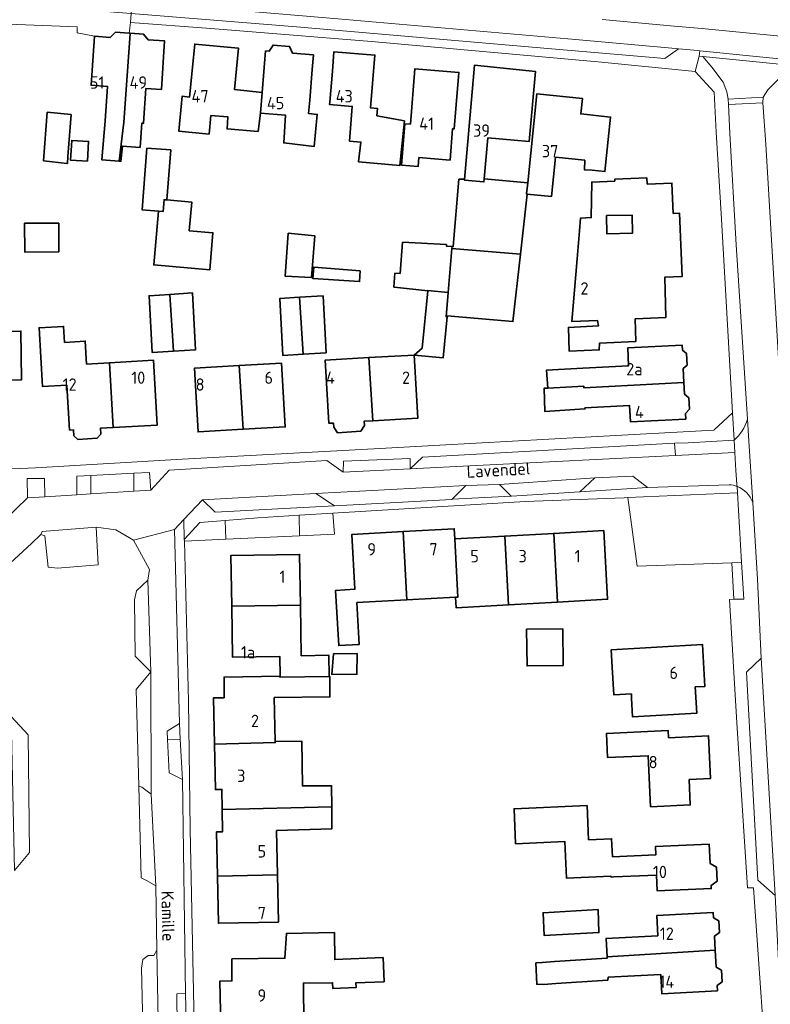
# Model space of a CAD drawing. Header units: metres. Extents: x 245598 to 248629, y 478632 to 481821.
# Tile 88 of 122: x 247397 to 247506, y 480119 to 480262. Entities that reach past the tile are written whole.
import ezdxf
from ezdxf.enums import TextEntityAlignment as Align

# ---------------------------------------------------------------- set-up
doc = ezdxf.new("R2010")
doc.units = ezdxf.units.M
for name, color, linetype, lineweight in [('B-XX-GR-GROENVOORZIENING-GV', 80, 'Continuous', 18), ('B-XX-OG-BEBOUWING-GV', 7, 'Continuous', 35), ('B-XX-OG-BEBOUWING-T18', 10, 'Continuous', 18), ('B-XX-OG-BEBOUWING_LOODS-GV', 7, 'Continuous', 35), ('B-XX-OG-TERREIN_ERF-GV', 7, 'Continuous', 18), ('B-XX-OG-TOPOGRAFIE-T18', 10, 'Continuous', 18), ('B-XX-VH-VERHARDING_GESLOTEN-GV', 252, 'Continuous', 18), ('B-XX-VH-VERHARDING_OPEN-GV', 252, 'Continuous', 18)]:
    doc.layers.add(name, color=color, linetype=linetype, lineweight=lineweight)
doc.styles.add('NLCS-ISO-M-T18', font='NLCS-ISO.ttf', dxfattribs={"height": 1.8})

msp = doc.modelspace()

# ---------------------------------------------------------------- linework, layer by layer
at = {"layer": 'B-XX-GR-GROENVOORZIENING-GV'}
for points in [[(247492.125, 480200.479), (247492.254, 480198.647), (247494.19, 480198.76), (247500.89, 480199.11), (247500.79, 480200.88), (247494.13, 480200.51)], [(247453.59, 480196.71), (247453.6, 480198.24), (247443.91, 480197.85), (247443.83, 480196.24)], [(247397.88, 480192.48), (247400.4, 480192.64), (247400.34, 480195.31), (247397.79, 480195.29)], [(247407.086, 480193.058), (247407.086, 480195.746), (247405.03, 480195.64), (247405.06, 480192.93)], [(247413.328, 480193.453), (247413.328, 480196.07), (247407.086, 480195.746), (247407.086, 480193.058)], [(247413.328, 480196.07), (247413.328, 480193.453), (247415.81, 480193.61), (247415.65, 480196.19)], [(247468.34, 480192.729), (247466.6, 480194.43), (247461.71, 480194.29), (247459.71, 480192.3)], [(247501.287, 480193.24), (247485.33, 480192.53), (247486.671, 480182.529), (247500.49, 480183.05), (247501.903, 480183.132)], [(247437.417, 480189.967), (247431.41, 480189.6), (247426.665, 480189.213), (247426.745, 480186.456), (247437.498, 480186.955)], [(247442.363, 480190.27), (247437.417, 480189.967), (247437.498, 480186.955), (247442.56, 480187.19)], [(247426.745, 480186.456), (247426.665, 480189.213), (247422.96, 480188.91), (247420.704, 480186.414), (247420.71, 480186.175)], [(247500.49, 480183.05), (247500.78, 480177.71), (247502.23, 480177.75), (247501.903, 480183.132)], [(247420.121, 480157.325), (247418.259, 480157.285), (247418.5, 480152.45), (247420.46, 480151.45)], [(247421.13, 480110.45), (247420.86, 480120.29), (247420.86, 480120.3), (247419.59, 480120.26), (247419.7, 480110.6)]]:
    msp.add_lwpolyline(points, close=True, dxfattribs=at)
for points in [[(247415.69, 480071.56), (247414.48, 480123.99), (247414.65, 480125.26), (247415.46, 480125.8), (247416.25, 480125.81), (247416.68, 480126.58), (247416.68, 480126.59), (247416.54, 480135.95), (247416.54, 480135.96), (247415.29, 480136.7), (247414.44, 480137.15), (247414.06, 480150.51), (247413.68, 480164.55), (247415.81, 480167.16), (247413.53, 480169.45), (247413.43, 480177.65), (247413.75, 480178.94), (247415.391, 480180.48), (247415.39, 480180.5), (247415.63, 480182.06), (247413.31, 480186.35), (247410.75, 480187.81), (247407.85, 480188.2), (247408.14, 480182.75), (247402.25, 480182.24), (247400.85, 480182.38), (247400.36, 480186.96), (247399.8, 480187.15), (247398.43, 480185.85), (247394.06, 480181.8)], [(247395.48, 480160.64), (247397.94, 480157.95), (247398.16, 480140.83), (247395.95, 480138.23)]]:
    msp.add_lwpolyline(points, dxfattribs=at)
at = {"layer": 'B-XX-OG-BEBOUWING-GV'}
for points in [[(247411.225, 480241.525), (247411.907, 480247.243), (247412.77, 480259.386), (247412.826, 480260.171), (247412.65, 480260.183), (247410.688, 480260.314), (247409.891, 480259.579), (247407.601, 480259.733), (247407.122, 480252.596), (247409.53, 480252.435), (247409.195, 480247.425), (247408.681, 480241.756)], [(247412.77, 480259.386), (247411.907, 480247.243), (247411.225, 480241.525), (247411.478, 480241.502), (247411.681, 480243.74), (247414.26, 480243.54), (247414.518, 480247.068), (247414.761, 480247.052), (247415.102, 480252.135), (247417.362, 480251.984), (247417.835, 480259.047), (247415.458, 480259.206), (247414.767, 480260.04), (247412.826, 480260.171)], [(247431.801, 480248.527), (247432.051, 480251.547), (247428.021, 480251.958), (247428.599, 480257.992), (247422.216, 480258.602), (247421.478, 480250.883), (247420.368, 480250.989), (247419.882, 480245.912), (247424.307, 480245.489), (247424.563, 480248.173), (247427.06, 480247.99), (247426.94, 480246.24), (247431.45, 480245.88)], [(247432.051, 480251.547), (247431.801, 480248.527), (247435.459, 480248.225), (247435.2, 480244.19), (247439.64, 480243.7), (247440.08, 480248.35), (247438.803, 480248.472), (247438.966, 480250.436), (247439.337, 480254.915), (247439.511, 480257.013), (247436.473, 480257.265), (247436.051, 480258.258), (247433.631, 480258.459), (247433.051, 480257.549), (247432.552, 480257.59)], [(247448.737, 480248.135), (247448.829, 480249.236), (247447.821, 480249.321), (247448.463, 480256.989), (247442.508, 480257.487), (247442.269, 480254.629), (247441.891, 480250.112), (247441.864, 480249.79), (247445.176, 480249.512), (247444.755, 480244.472), (247446.425, 480244.332), (247446.09, 480241.46), (247452.09, 480240.89), (247452.76, 480247.4)], [(247468.739, 480244.587), (247470.95, 480244.41), (247471.89, 480254.59), (247463, 480255.53), (247462.804, 480253.314), (247461.521, 480238.886), (247461.512, 480238.783), (247464.364, 480238.529), (247464.405, 480238.989), (247464.932, 480244.925)], [(247453.64, 480246.907), (247452.844, 480246.972), (247452.352, 480240.972), (247454.784, 480240.773), (247454.89, 480242.059), (247459.411, 480241.688), (247459.787, 480246.273), (247460.04, 480246.252), (247460.717, 480254.475), (247454.305, 480255.001)], [(247479.076, 480241.683), (247478.983, 480240.294), (247480.138, 480240.214), (247481.988, 480240.021), (247482.817, 480247.972), (247478.461, 480248.425), (247478.695, 480250.672), (247472.082, 480251.361), (247470.73, 480238.386), (247470.561, 480236.759), (247470.654, 480236.749), (247474.188, 480236.38), (247474.787, 480242.131)], [(247404.21, 480248.33), (247400.74, 480248.66), (247400.19, 480241.6), (247403.66, 480241.2), (247403.68, 480241.2), (247403.75, 480242.21)], [(247406.596, 480241.535), (247406.759, 480244.42), (247404.301, 480244.559), (247404.138, 480241.674)], [(247416.926, 480234.266), (247417.617, 480234.205), (247417.767, 480235.922), (247418.156, 480235.888), (247418.73, 480243.179), (247415.25, 480243.43), (247414.548, 480234.452)], [(247459.694, 480228.838), (247469.677, 480228.004), (247470.654, 480236.749), (247470.561, 480236.759), (247470.73, 480238.386), (247464.405, 480238.989), (247464.364, 480238.529), (247461.512, 480238.783), (247461.521, 480238.886), (247461.45, 480238.91), (247460.71, 480238.9), (247459.89, 480229.09), (247459.716, 480229.099)], [(247486.384, 480218.589), (247490.864, 480218.786), (247490.708, 480224.635), (247493.244, 480224.747), (247492.837, 480233.978), (247491.928, 480233.938), (247491.733, 480238.353), (247488.147, 480238.195), (247488.107, 480239.104), (247483.411, 480238.897), (247483.422, 480238.648), (247480.065, 480238.5), (247479.993, 480233.321), (247478.443, 480233.253), (247478.285, 480231.394), (247477.914, 480227.316), (247477.162, 480218.182), (247480.899, 480218.347), (247481.03, 480217.54), (247476.66, 480217.31), (247476.75, 480213.88), (247481.16, 480214.05), (247481.18, 480215.01), (247486.48, 480215.28)], [(247418.156, 480235.888), (247417.767, 480235.922), (247417.617, 480234.205), (247416.926, 480234.266), (247416.241, 480226.43), (247424.403, 480225.717), (247424.874, 480231.107), (247421.417, 480231.409), (247421.781, 480235.571)], [(247402.41, 480228.313), (247402.404, 480232.502), (247397.44, 480232.496), (247397.446, 480228.306)], [(247482.193, 480233.607), (247485.945, 480233.695), (247486.007, 480231.065), (247482.255, 480230.978)], [(247435.85, 480231.04), (247435.39, 480224.8), (247439.24, 480224.58), (247439.74, 480230.64)], [(247456.2, 480222.64), (247456.204, 480222.682), (247459.15, 480222.407), (247459.694, 480228.838), (247459.716, 480229.099), (247458.91, 480229.14), (247458.89, 480229.39), (247452.511, 480229.735), (247452.149, 480225.181), (247451.38, 480225.223), (247451.24, 480223.207), (247451.303, 480223.2)], [(247459.15, 480222.407), (247458.852, 480218.878), (247458.977, 480218.867), (247458.99, 480219.01), (247468.58, 480218.18), (247469.677, 480228.004), (247459.694, 480228.838)], [(247446.34, 480225.54), (247439.56, 480226.08), (247439.45, 480224.44), (247446.25, 480224.01)], [(247419.115, 480213.867), (247422.33, 480214.05), (247421.88, 480222.35), (247418.57, 480222.135)], [(247459.15, 480222.407), (247456.204, 480222.682), (247456.2, 480222.64), (247455.34, 480214.31), (247454.186, 480213.3), (247458.433, 480212.912), (247458.977, 480218.867), (247458.852, 480218.878)], [(247418.57, 480222.135), (247415.56, 480221.94), (247416.01, 480213.69), (247419.115, 480213.867)], [(247437.477, 480221.708), (247434.63, 480221.55), (247435.08, 480213.25), (247438.037, 480213.429)], [(247438.037, 480213.429), (247441.35, 480213.63), (247440.93, 480221.9), (247437.477, 480221.708)], [(247393.79, 480216.69), (247393.93, 480209.61), (247396.99, 480209.7), (247396.91, 480216.79)], [(247406.472, 480211.987), (247406.266, 480215.319), (247403.249, 480215.133), (247403.113, 480217.478), (247399.552, 480217.272), (247400.049, 480208.697), (247403.6, 480208.903), (247403.979, 480202.364), (247404.548, 480202.397), (247404.597, 480201.548), (247405.199, 480201.012), (247407.985, 480201.174), (247408.521, 480201.776), (247408.471, 480202.624), (247410.333, 480202.732), (247409.785, 480212.179)], [(247493.502, 480209.285), (247493.398, 480211.347), (247493.946, 480211.809), (247493.865, 480213.536), (247493.264, 480214.014), (247493.228, 480214.736), (247485.308, 480214.337), (247485.439, 480211.727), (247478.762, 480211.39), (247473.483, 480211.098), (247473.678, 480208.482), (247478.894, 480208.771), (247478.906, 480208.527)], [(247409.785, 480212.179), (247410.333, 480202.732), (247416.759, 480203.105), (247416.212, 480212.551)], [(247448.174, 480203.724), (247447.61, 480212.922), (247441.242, 480212.555), (247441.771, 480203.356), (247442.329, 480203.388), (247442.429, 480203.394), (247442.463, 480202.794), (247443.037, 480201.975), (247446.418, 480202.197), (247446.934, 480203.052), (247446.9, 480203.651), (247447, 480203.657)], [(247454.186, 480213.3), (247447.61, 480212.922), (247448.174, 480203.724), (247454.715, 480204.1), (247454.524, 480207.43)], [(247428.704, 480211.75), (247422.176, 480211.368), (247422.718, 480202.094), (247429.286, 480202.478)], [(247429.286, 480202.478), (247435.412, 480202.836), (247434.87, 480212.11), (247428.704, 480211.75)], [(247479.053, 480205.603), (247485.569, 480205.931), (247485.687, 480203.572), (247493.769, 480203.979), (247493.728, 480204.798), (247494.282, 480205.423), (247494.19, 480207.074), (247493.588, 480207.574), (247493.502, 480209.285), (247478.906, 480208.527), (247478.894, 480208.771), (247473.678, 480208.482), (247473.11, 480208.45), (247473.25, 480205.05), (247479.064, 480205.441)], [(247452.567, 480187.579), (247453.117, 480177.626), (247460.215, 480178.018), (247460.571, 480178.038), (247460.102, 480186.514), (247460.019, 480187.991)], [(247452.567, 480187.579), (247445.115, 480187.167), (247445.557, 480179.175), (247442.753, 480179.02), (247443.198, 480170.978), (247446.19, 480171.144), (247445.854, 480177.224), (247453.117, 480177.626)], [(247460.215, 480178.018), (247460.299, 480176.491), (247467.946, 480176.914), (247467.392, 480186.917), (247460.102, 480186.514), (247460.571, 480178.038)], [(247467.946, 480176.914), (247475.086, 480177.309), (247474.532, 480187.313), (247467.392, 480186.917)], [(247475.086, 480177.309), (247482.377, 480177.713), (247481.822, 480187.716), (247474.532, 480187.313)], [(247437.615, 480176.847), (247437.498, 480184.261), (247427.497, 480184.102), (247427.615, 480176.69)], [(247434.653, 480166.499), (247434.655, 480166.354), (247441.816, 480166.467), (247441.766, 480169.558), (247437.731, 480169.494), (247437.615, 480176.847), (247427.615, 480176.69), (247427.733, 480169.277), (247434.606, 480169.386)], [(247483.053, 480167.819), (247483.266, 480163.817), (247485.831, 480163.924), (247485.852, 480163.287), (247486.01, 480160.578), (247495.355, 480161.121), (247495.132, 480164.951), (247496.553, 480165.033), (247496.2, 480171.116), (247482.906, 480170.343)], [(247445.9, 480169.81), (247442.46, 480169.78), (247442.21, 480166.75), (247445.85, 480166.8)], [(247441.816, 480166.467), (247434.655, 480166.354), (247434.653, 480166.499), (247426.5, 480166.39), (247426.5, 480163.382), (247424.946, 480163.348), (247425.095, 480156.598), (247433.943, 480156.832), (247433.939, 480157.009), (247433.799, 480163.388), (247441.91, 480163.5), (247441.881, 480166.468)], [(247494.251, 480151.481), (247497.368, 480151.619), (247497.094, 480157.801), (247491.248, 480157.54), (247491.202, 480158.583), (247482.212, 480158.185), (247482.368, 480154.66), (247488.292, 480154.923), (247488.622, 480147.499), (247494.417, 480147.756)], [(247433.939, 480157.009), (247433.943, 480156.832), (247425.095, 480156.598), (247425.24, 480149.998), (247426.18, 480150.019), (247426.231, 480147.083), (247442.18, 480147.463), (247442.17, 480150.553), (247437.9, 480150.54), (247437.81, 480157.05)], [(247425.538, 480137.384), (247434.287, 480137.577), (247434.157, 480144.022), (247442.21, 480144.29), (247442.18, 480147.463), (247426.231, 480147.083), (247426.286, 480143.863), (247425.407, 480143.845)], [(247483.071, 480140.194), (247482.958, 480142.829), (247479.601, 480142.684), (247479.386, 480147.66), (247468.746, 480147.2), (247468.966, 480142.105), (247476.159, 480142.415), (247476.39, 480137.08), (247482.864, 480137.36), (247482.868, 480137.25), (247483.283, 480137.268), (247489.512, 480137.537), (247489.61, 480135.239), (247497.466, 480135.578), (247497.446, 480136.033), (247498.34, 480136.676), (247498.254, 480138.679), (247497.309, 480139.243), (247497.189, 480142.026), (247489.342, 480141.688), (247489.394, 480140.466)], [(247434.287, 480137.577), (247425.538, 480137.384), (247425.676, 480130.527), (247434.425, 480130.702)], [(247480.98, 480132.51), (247472.96, 480132.06), (247473.11, 480128.76), (247481.1, 480129.15)], [(247497.813, 480131.317), (247497.773, 480132.081), (247489.53, 480131.648), (247489.684, 480128.704), (247482.15, 480128.309), (247482.29, 480125.653), (247498.062, 480126.58), (247497.954, 480128.636), (247498.671, 480129.16), (247498.581, 480130.872)], [(247426.01, 480115.534), (247434.81, 480115.722), (247434.81, 480115.75), (247438.1, 480115.8), (247438.05, 480121.81), (247442.295, 480121.847), (247442.329, 480121.023), (247445.735, 480121.161), (247445.707, 480121.846), (247449.807, 480122.011), (247449.666, 480125.517), (247442.614, 480125.233), (247442.56, 480129.15), (247435.59, 480129.04), (247435.36, 480125.43), (247427.63, 480125.33), (247427.63, 480122.121), (247425.866, 480122.082)], [(247498.062, 480126.58), (247482.29, 480125.653), (247482.302, 480125.433), (247474.65, 480124.94), (247472.827, 480124.792), (247471.922, 480124.742), (247472.044, 480121.631), (247473.094, 480121.614), (247474.84, 480121.76), (247482.41, 480122.25), (247482.449, 480122.645), (247490.123, 480123.047), (247490.268, 480120.261), (247498.371, 480120.687), (247498.331, 480121.451), (247499.048, 480121.974), (247498.958, 480123.686), (247498.19, 480124.132)]]:
    msp.add_lwpolyline(points, close=True, dxfattribs=at)
at = {"layer": 'B-XX-OG-BEBOUWING_LOODS-GV'}
msp.add_lwpolyline([(247470.578, 480173.35), (247470.649, 480168.011), (247475.904, 480168.081), (247475.833, 480173.419)], close=True, dxfattribs=at)
at = {"layer": 'B-XX-OG-TERREIN_ERF-GV'}
for points in [[(247394.313, 480196.696), (247396.91, 480196.75), (247399.01, 480196.88), (247420.41, 480198.11), (247448.3, 480199.65), (247457.93, 480200.19), (247479.08, 480201.35), (247497.86, 480202.35), (247500.58, 480204.89), (247498.95, 480233.1), (247498.192, 480245.773), (247497.895, 480251.575), (247495.142, 480254.586), (247480.976, 480256.029), (247480.41, 480256.08), (247447.99, 480258.96), (247424.59, 480260.85), (247412.88, 480261.75), (247412.65, 480260.183), (247412.826, 480260.171), (247414.767, 480260.04), (247415.458, 480259.206), (247417.835, 480259.047), (247417.362, 480251.984), (247415.102, 480252.135), (247414.761, 480247.052), (247414.518, 480247.068), (247414.26, 480243.54), (247411.681, 480243.74), (247411.478, 480241.502), (247411.225, 480241.525), (247408.681, 480241.756), (247409.195, 480247.425), (247409.53, 480252.435), (247407.122, 480252.596), (247407.601, 480259.733), (247405.09, 480260.25), (247405.11, 480261.1), (247383.73, 480261.94)], [(247505.9, 480103.16), (247503.65, 480135.69), (247502.75, 480135.68), (247501.21, 480159.73), (247500.145, 480177.696), (247500.78, 480177.71), (247500.49, 480183.05), (247486.671, 480182.529), (247485.33, 480192.53), (247484.78, 480192.5), (247470.34, 480191.98), (247442.363, 480190.27), (247442.56, 480187.19), (247437.498, 480186.955), (247426.745, 480186.456), (247420.71, 480186.175), (247421.3, 480162.86), (247421.56, 480144.24), (247422.3, 480108.74)], [(247426.01, 480115.534), (247425.866, 480122.082), (247427.63, 480122.121), (247427.63, 480125.33), (247435.36, 480125.43), (247435.59, 480129.04), (247442.56, 480129.15), (247442.614, 480125.233), (247449.666, 480125.517), (247449.807, 480122.011), (247445.707, 480121.846), (247445.735, 480121.161), (247442.329, 480121.023), (247442.295, 480121.847), (247438.05, 480121.81), (247438.1, 480115.8)]]:
    msp.add_lwpolyline(points, dxfattribs=at)
for points in [[(247428.021, 480251.958), (247432.051, 480251.547), (247432.552, 480257.59), (247433.051, 480257.549), (247433.631, 480258.459), (247436.051, 480258.258), (247436.473, 480257.265), (247439.511, 480257.013), (247439.337, 480254.915), (247438.966, 480250.436), (247438.803, 480248.472), (247440.08, 480248.35), (247439.64, 480243.7), (247435.2, 480244.19), (247435.459, 480248.225), (247431.801, 480248.527), (247431.45, 480245.88), (247426.94, 480246.24), (247427.06, 480247.99), (247424.563, 480248.173), (247424.307, 480245.489), (247419.882, 480245.912), (247420.368, 480250.989), (247421.478, 480250.883), (247422.216, 480258.602), (247428.599, 480257.992)], [(247442.269, 480254.629), (247442.508, 480257.487), (247448.463, 480256.989), (247447.821, 480249.321), (247448.829, 480249.236), (247448.737, 480248.135), (247452.76, 480247.4), (247452.09, 480240.89), (247446.09, 480241.46), (247446.425, 480244.332), (247444.755, 480244.472), (247445.176, 480249.512), (247441.864, 480249.79), (247441.891, 480250.112)], [(247480.138, 480240.214), (247478.983, 480240.294), (247479.076, 480241.683), (247474.787, 480242.131), (247474.188, 480236.38), (247470.654, 480236.749), (247469.677, 480228.004), (247468.58, 480218.18), (247458.99, 480219.01), (247458.977, 480218.867), (247458.433, 480212.912), (247454.186, 480213.3), (247455.34, 480214.31), (247456.2, 480222.64), (247451.303, 480223.2), (247451.24, 480223.207), (247451.38, 480225.223), (247452.149, 480225.181), (247452.511, 480229.735), (247458.89, 480229.39), (247458.91, 480229.14), (247459.716, 480229.099), (247459.89, 480229.09), (247460.71, 480238.9), (247461.45, 480238.91), (247461.521, 480238.886), (247462.804, 480253.314), (247463, 480255.53), (247471.89, 480254.59), (247470.95, 480244.41), (247468.739, 480244.587), (247464.932, 480244.925), (247464.405, 480238.989), (247470.73, 480238.386), (247472.082, 480251.361), (247478.695, 480250.672), (247478.461, 480248.425), (247482.817, 480247.972), (247481.988, 480240.021)], [(247459.787, 480246.273), (247459.411, 480241.688), (247454.89, 480242.059), (247454.784, 480240.773), (247452.352, 480240.972), (247452.844, 480246.972), (247453.64, 480246.907), (247454.305, 480255.001), (247460.717, 480254.475), (247460.04, 480246.252)], [(247403.66, 480241.2), (247400.19, 480241.6), (247400.74, 480248.66), (247404.21, 480248.33), (247403.75, 480242.21), (247403.68, 480241.2)], [(247406.596, 480241.535), (247404.138, 480241.674), (247404.301, 480244.559), (247406.759, 480244.42)], [(247421.781, 480235.571), (247421.417, 480231.409), (247424.874, 480231.107), (247424.403, 480225.717), (247416.241, 480226.43), (247416.926, 480234.266), (247414.548, 480234.452), (247415.25, 480243.43), (247418.73, 480243.179), (247418.156, 480235.888)], [(247490.864, 480218.786), (247486.384, 480218.589), (247486.48, 480215.28), (247481.18, 480215.01), (247481.16, 480214.05), (247476.75, 480213.88), (247476.66, 480217.31), (247481.03, 480217.54), (247480.899, 480218.347), (247477.162, 480218.182), (247477.914, 480227.316), (247478.285, 480231.394), (247478.443, 480233.253), (247479.993, 480233.321), (247480.065, 480238.5), (247483.422, 480238.648), (247483.411, 480238.897), (247488.107, 480239.104), (247488.147, 480238.195), (247491.733, 480238.353), (247491.928, 480233.938), (247492.837, 480233.978), (247493.244, 480224.747), (247490.708, 480224.635)], [(247402.41, 480228.313), (247397.446, 480228.306), (247397.44, 480232.496), (247402.404, 480232.502)], [(247482.193, 480233.607), (247482.255, 480230.978), (247486.007, 480231.065), (247485.945, 480233.695)], [(247435.85, 480231.04), (247439.74, 480230.64), (247439.24, 480224.58), (247435.39, 480224.8)], [(247446.34, 480225.54), (247446.25, 480224.01), (247439.45, 480224.44), (247439.56, 480226.08)], [(247419.115, 480213.867), (247416.01, 480213.69), (247415.56, 480221.94), (247418.57, 480222.135), (247421.88, 480222.35), (247422.33, 480214.05)], [(247438.037, 480213.429), (247435.08, 480213.25), (247434.63, 480221.55), (247437.477, 480221.708), (247440.93, 480221.9), (247441.35, 480213.63)], [(247393.79, 480216.69), (247396.91, 480216.79), (247396.99, 480209.7), (247393.93, 480209.61)], [(247403.249, 480215.133), (247406.266, 480215.319), (247406.472, 480211.987), (247409.785, 480212.179), (247416.212, 480212.551), (247416.759, 480203.105), (247410.333, 480202.732), (247408.471, 480202.624), (247408.521, 480201.776), (247407.985, 480201.174), (247405.199, 480201.012), (247404.597, 480201.548), (247404.548, 480202.397), (247403.979, 480202.364), (247403.6, 480208.903), (247400.049, 480208.697), (247399.552, 480217.272), (247403.113, 480217.478)], [(247493.398, 480211.347), (247493.502, 480209.285), (247493.588, 480207.574), (247494.19, 480207.074), (247494.282, 480205.423), (247493.728, 480204.798), (247493.769, 480203.979), (247485.687, 480203.572), (247485.569, 480205.931), (247479.053, 480205.603), (247479.064, 480205.441), (247473.25, 480205.05), (247473.11, 480208.45), (247473.678, 480208.482), (247473.483, 480211.098), (247478.762, 480211.39), (247485.439, 480211.727), (247485.308, 480214.337), (247493.228, 480214.736), (247493.264, 480214.014), (247493.865, 480213.536), (247493.946, 480211.809)], [(247454.186, 480213.3), (247454.524, 480207.43), (247454.715, 480204.1), (247448.174, 480203.724), (247447, 480203.657), (247446.9, 480203.651), (247446.934, 480203.052), (247446.418, 480202.197), (247443.037, 480201.975), (247442.463, 480202.794), (247442.429, 480203.394), (247442.329, 480203.388), (247441.771, 480203.356), (247441.242, 480212.555), (247447.61, 480212.922)], [(247428.704, 480211.75), (247434.87, 480212.11), (247435.412, 480202.836), (247429.286, 480202.478), (247422.718, 480202.094), (247422.176, 480211.368)], [(247475.086, 480177.309), (247467.946, 480176.914), (247460.299, 480176.491), (247460.215, 480178.018), (247453.117, 480177.626), (247445.854, 480177.224), (247446.19, 480171.144), (247443.198, 480170.978), (247442.753, 480179.02), (247445.557, 480179.175), (247445.115, 480187.167), (247452.567, 480187.579), (247460.019, 480187.991), (247460.102, 480186.514), (247467.392, 480186.917), (247474.532, 480187.313), (247481.822, 480187.716), (247482.377, 480177.713)], [(247433.939, 480157.009), (247437.81, 480157.05), (247437.9, 480150.54), (247442.17, 480150.553), (247442.18, 480147.463), (247442.21, 480144.29), (247434.157, 480144.022), (247434.287, 480137.577), (247434.425, 480130.702), (247425.676, 480130.527), (247425.538, 480137.384), (247425.407, 480143.845), (247426.286, 480143.863), (247426.231, 480147.083), (247426.18, 480150.019), (247425.24, 480149.998), (247425.095, 480156.598), (247424.946, 480163.348), (247426.5, 480163.382), (247426.5, 480166.39), (247434.653, 480166.499), (247434.606, 480169.386), (247427.733, 480169.277), (247427.615, 480176.69), (247427.497, 480184.102), (247437.498, 480184.261), (247437.615, 480176.847), (247437.731, 480169.494), (247441.766, 480169.558), (247441.816, 480166.467), (247441.881, 480166.468), (247441.91, 480163.5), (247433.799, 480163.388)], [(247470.578, 480173.35), (247475.833, 480173.419), (247475.904, 480168.081), (247470.649, 480168.011)], [(247485.852, 480163.287), (247485.831, 480163.924), (247483.266, 480163.817), (247483.053, 480167.819), (247482.906, 480170.343), (247496.2, 480171.116), (247496.553, 480165.033), (247495.132, 480164.951), (247495.355, 480161.121), (247486.01, 480160.578)], [(247445.9, 480169.81), (247445.85, 480166.8), (247442.21, 480166.75), (247442.46, 480169.78)], [(247488.292, 480154.923), (247482.368, 480154.66), (247482.212, 480158.185), (247491.202, 480158.583), (247491.248, 480157.54), (247497.094, 480157.801), (247497.368, 480151.619), (247494.251, 480151.481), (247494.417, 480147.756), (247488.622, 480147.499)], [(247483.283, 480137.268), (247482.868, 480137.25), (247482.864, 480137.36), (247476.39, 480137.08), (247476.159, 480142.415), (247468.966, 480142.105), (247468.746, 480147.2), (247479.386, 480147.66), (247479.601, 480142.684), (247482.958, 480142.829), (247483.071, 480140.194), (247489.394, 480140.466), (247489.342, 480141.688), (247497.189, 480142.026), (247497.309, 480139.243), (247498.254, 480138.679), (247498.34, 480136.676), (247497.446, 480136.033), (247497.466, 480135.578), (247489.61, 480135.239), (247489.512, 480137.537)], [(247482.302, 480125.433), (247482.29, 480125.653), (247482.15, 480128.309), (247489.684, 480128.704), (247489.53, 480131.648), (247497.773, 480132.081), (247497.813, 480131.317), (247498.581, 480130.872), (247498.671, 480129.16), (247497.954, 480128.636), (247498.062, 480126.58), (247498.19, 480124.132), (247498.958, 480123.686), (247499.048, 480121.974), (247498.331, 480121.451), (247498.371, 480120.687), (247490.268, 480120.261), (247490.123, 480123.047), (247482.449, 480122.645), (247482.41, 480122.25), (247474.84, 480121.76), (247473.094, 480121.614), (247472.044, 480121.631), (247471.922, 480124.742), (247472.827, 480124.792), (247474.65, 480124.94)], [(247480.98, 480132.51), (247481.1, 480129.15), (247473.11, 480128.76), (247472.96, 480132.06)]]:
    msp.add_lwpolyline(points, close=True, dxfattribs=at)
at = {"layer": 'B-XX-VH-VERHARDING_GESLOTEN-GV'}
for points in [[(247428.143, 480263.554), (247443.046, 480262.279), (247477.698, 480259.26), (247491.751, 480257.993), (247492.681, 480257.907), (247495.504, 480257.645), (247495.787, 480257.619), (247510.766, 480256.122)], [(247530.442, 480257.529), (247496.087, 480260.855), (247492.049, 480261.229), (247489.433, 480261.469), (247486.818, 480261.706), (247484.202, 480261.943), (247481.586, 480262.177)], [(247481.586, 480262.177), (247484.202, 480261.943), (247486.818, 480261.706), (247489.433, 480261.469), (247492.049, 480261.229), (247496.087, 480260.855), (247530.442, 480257.529)]]:
    msp.add_lwpolyline(points, dxfattribs=at)
at = {"layer": 'B-XX-VH-VERHARDING_OPEN-GV'}
for points in [[(247383.73, 480261.94), (247405.11, 480261.1), (247405.09, 480260.25), (247407.601, 480259.733), (247409.891, 480259.579), (247410.688, 480260.314), (247412.65, 480260.183), (247412.88, 480261.75), (247412.948, 480263.058), (247407.329, 480263.508), (247405.788, 480265.324)], [(247413.04, 480264.808), (247412.948, 480263.058), (247437.025, 480261.129), (247474.773, 480257.859), (247490.687, 480256.504), (247492.681, 480257.907)], [(247492.681, 480257.907), (247491.751, 480257.993), (247477.698, 480259.26), (247443.046, 480262.279), (247428.143, 480263.554)], [(247495.703, 480256.824), (247495.142, 480254.586), (247497.895, 480251.575), (247498.192, 480245.773), (247498.95, 480233.1), (247500.58, 480204.89), (247500.79, 480200.88)], [(247502.745, 480203.932), (247501.1, 480229.35), (247500.196, 480245.573), (247499.975, 480249.771), (247499.916, 480250.553), (247499.76, 480251.656), (247499.209, 480253.034), (247497.555, 480255.239), (247496.25, 480256.77), (247495.703, 480256.824)], [(247509.844, 480255.418), (247507.476, 480253.677), (247505.731, 480251.932), (247505.018, 480250.84), (247504.996, 480250.04), (247505.443, 480244), (247508.19, 480197.21), (247509.326, 480178.263)], [(247513.34, 480115.84), (247512.08, 480132.25), (247511.98, 480134.04), (247510.96, 480151), (247509.326, 480178.263), (247508.19, 480197.21), (247505.443, 480244), (247504.996, 480250.04), (247499.975, 480249.771), (247500.196, 480245.573), (247501.1, 480229.35), (247502.745, 480203.932), (247502.9, 480201.54), (247503.519, 480191.829), (247504.23, 480180.66), (247504.74, 480169.13), (247506.76, 480134.58), (247508.45, 480102.36)], [(247394.55, 480189.31), (247397.88, 480192.48), (247397.79, 480195.29), (247400.34, 480195.31), (247400.4, 480192.64), (247405.06, 480192.93), (247405.03, 480195.64), (247407.086, 480195.746), (247413.328, 480196.07), (247415.65, 480196.19), (247415.81, 480193.61), (247418.5, 480196.51), (247441.45, 480197.95), (247443.83, 480196.24), (247443.91, 480197.85), (247453.6, 480198.24), (247453.59, 480196.71), (247455.41, 480198.41), (247492.125, 480200.479), (247494.13, 480200.51), (247500.79, 480200.88), (247500.58, 480204.89), (247497.86, 480202.35), (247479.08, 480201.35), (247457.93, 480200.19), (247448.3, 480199.65), (247420.41, 480198.11), (247399.01, 480196.88), (247396.91, 480196.75), (247394.313, 480196.696)], [(247503.519, 480191.829), (247502.9, 480201.54), (247502.745, 480203.932)], [(247500.79, 480200.88), (247500.89, 480199.11), (247501.075, 480196.455), (247501.21, 480194.51), (247501.218, 480194.375), (247501.231, 480194.164)], [(247494.19, 480198.76), (247492.254, 480198.647), (247453.59, 480196.71), (247443.83, 480196.24), (247441.45, 480197.95), (247418.5, 480196.51), (247415.81, 480193.61), (247413.328, 480193.453), (247407.086, 480193.058), (247405.06, 480192.93), (247400.4, 480192.64), (247397.88, 480192.48), (247394.55, 480189.31)], [(247501.231, 480194.164), (247501.218, 480194.375), (247501.21, 480194.51), (247501.075, 480196.455), (247500.89, 480199.11), (247494.19, 480198.76)], [(247394.06, 480181.8), (247398.43, 480185.85), (247399.8, 480187.15), (247399.992, 480187.577), (247407.85, 480188.2), (247410.75, 480187.81), (247413.31, 480186.35), (247419.26, 480187.89), (247420.63, 480189.34), (247423.35, 480192.21), (247439.877, 480193.106), (247461.71, 480194.29), (247466.6, 480194.43), (247480.51, 480195.43), (247486.06, 480195.65), (247488.167, 480194.014), (247500.063, 480194.412)], [(247442.585, 480191.329), (247425.18, 480190.39), (247423.35, 480192.21), (247420.63, 480189.34), (247420.704, 480186.414), (247422.96, 480188.91), (247426.665, 480189.213), (247431.41, 480189.6), (247437.417, 480189.967), (247442.363, 480190.27), (247470.34, 480191.98), (247484.78, 480192.5), (247485.33, 480192.53), (247501.287, 480193.24), (247501.231, 480194.164)], [(247500.063, 480194.412), (247488.167, 480194.014), (247478.35, 480193.36), (247468.36, 480192.73), (247468.34, 480192.729), (247459.71, 480192.3), (247459.66, 480192.25), (247442.585, 480191.329)], [(247501.231, 480194.164), (247501.287, 480193.24), (247501.903, 480183.132)], [(247508.45, 480102.36), (247506.76, 480134.58), (247504.25, 480136.8), (247502.6, 480167.1), (247504.74, 480169.13), (247504.23, 480180.66), (247503.519, 480191.829)], [(247419.7, 480110.6), (247419.59, 480120.26), (247420.86, 480120.3), (247420.46, 480151.44), (247420.46, 480151.45), (247418.5, 480152.45), (247418.259, 480157.285), (247418.2, 480158.48), (247419.99, 480159.6), (247419.26, 480187.89), (247413.31, 480186.35), (247415.63, 480182.06), (247415.39, 480180.5), (247415.391, 480180.48), (247415.81, 480167.16), (247415.89, 480149.35), (247416.54, 480135.96), (247416.54, 480135.95), (247416.68, 480126.59), (247416.68, 480126.58), (247417.76, 480070.56)], [(247501.903, 480183.132), (247502.23, 480177.75), (247500.78, 480177.71), (247500.145, 480177.696), (247501.21, 480159.73), (247502.75, 480135.68), (247503.65, 480135.69), (247505.9, 480103.16)]]:
    msp.add_lwpolyline(points, dxfattribs=at)
for points in [[(247495.504, 480257.645), (247492.681, 480257.907), (247490.687, 480256.504), (247474.773, 480257.859), (247437.025, 480261.129), (247412.948, 480263.058), (247412.88, 480261.75), (247424.59, 480260.85), (247447.99, 480258.96), (247480.41, 480256.08), (247480.976, 480256.029), (247495.142, 480254.586), (247495.703, 480256.824), (247495.787, 480257.619)], [(247510.669, 480255.336), (247510.766, 480256.122), (247495.787, 480257.619), (247495.703, 480256.824), (247496.25, 480256.77), (247509.844, 480255.418)], [(247499.916, 480250.553), (247505.018, 480250.84), (247505.731, 480251.932), (247507.476, 480253.677), (247509.844, 480255.418), (247496.25, 480256.77), (247497.555, 480255.239), (247499.209, 480253.034), (247499.76, 480251.656)], [(247505.018, 480250.84), (247499.916, 480250.553), (247499.975, 480249.771), (247504.996, 480250.04)], [(247492.254, 480198.647), (247492.125, 480200.479), (247455.41, 480198.41), (247453.59, 480196.71)], [(247466.6, 480194.43), (247468.34, 480192.729), (247468.36, 480192.73), (247478.35, 480193.36), (247480.51, 480195.43)], [(247478.35, 480193.36), (247488.167, 480194.014), (247486.06, 480195.65), (247480.51, 480195.43)], [(247461.71, 480194.29), (247439.877, 480193.106), (247442.585, 480191.329), (247459.66, 480192.25), (247459.71, 480192.3)], [(247423.35, 480192.21), (247425.18, 480190.39), (247442.585, 480191.329), (247439.877, 480193.106)], [(247420.121, 480157.325), (247420.46, 480151.45), (247420.46, 480151.44), (247420.86, 480120.3), (247420.86, 480120.29), (247421.13, 480110.45), (247421.21, 480100.65), (247421.48, 480091.11), (247422.023, 480056.872), (247422.19, 480054.75), (247422.187, 480054.561), (247422.029, 480045.081), (247423.99, 480045.18), (247422.93, 480085), (247422.3, 480108.74), (247421.56, 480144.24), (247421.3, 480162.86), (247420.71, 480186.175), (247420.704, 480186.414), (247420.63, 480189.34), (247419.26, 480187.89), (247419.99, 480159.6)], [(247399.8, 480187.15), (247400.36, 480186.96), (247400.85, 480182.38), (247402.25, 480182.24), (247408.14, 480182.75), (247407.85, 480188.2), (247399.992, 480187.577)], [(247415.391, 480180.48), (247413.75, 480178.94), (247413.43, 480177.65), (247413.53, 480169.45), (247415.81, 480167.16)], [(247506.76, 480134.58), (247504.74, 480169.13), (247502.6, 480167.1), (247504.25, 480136.8)], [(247415.81, 480167.16), (247413.68, 480164.55), (247414.06, 480150.51), (247414.51, 480150.36), (247415.89, 480149.35)], [(247395.95, 480138.23), (247398.16, 480140.83), (247397.94, 480157.95), (247395.48, 480160.64)], [(247418.259, 480157.285), (247420.121, 480157.325), (247419.99, 480159.6), (247418.2, 480158.48)], [(247414.06, 480150.51), (247414.44, 480137.15), (247415.29, 480136.7), (247416.54, 480135.96), (247415.89, 480149.35), (247414.51, 480150.36)], [(247416.68, 480126.58), (247416.25, 480125.81), (247415.46, 480125.8), (247414.65, 480125.26), (247414.48, 480123.99), (247415.69, 480071.56), (247417.05, 480071.14), (247417.76, 480070.56)]]:
    msp.add_lwpolyline(points, close=True, dxfattribs=at)
for points in [[(247502.745, 480203.932, -0.1381574), (247500.79, 480200.88)], [(247500.79, 480200.88, 0.1381574), (247502.745, 480203.932)], [(247501.231, 480194.164, 0.0772097), (247500.063, 480194.412)], [(247500.063, 480194.412, -0.0772097), (247501.231, 480194.164)], [(247501.231, 480194.164, -0.2199714), (247503.519, 480191.829)], [(247503.519, 480191.829, 0.2199714), (247501.231, 480194.164)]]:
    msp.add_lwpolyline(points, format="xyb", dxfattribs=at)

# ---------------------------------------------------------------- texts
at = {"layer": 'B-XX-OG-BEBOUWING-T18', "style": 'NLCS-ISO-M-T18'}
for s, p in [('51', (247408, 480253)), ('49', (247414, 480253)), ('47', (247423, 480251)), ('43', (247444, 480251)), ('45', (247434, 480250)), ('41', (247456, 480247)), ('39', (247464, 480246)), ('37', (247474, 480243)), ('2', (247479, 480223)), ('10', (247414, 480210)), ('6', (247433, 480210)), ('4', (247442, 480210)), ('2', (247453, 480210)), ('2a', (247486.273, 480211.238)), ('12', (247404, 480209)), ('8', (247423, 480209)), ('4', (247487, 480205)), ('9', (247448, 480185)), ('7', (247457, 480185)), ('5', (247463, 480184)), ('3', (247470, 480184)), ('1', (247478, 480184)), ('1', (247435, 480181)), ('1a', (247430, 480170)), ('6', (247492, 480167)), ('2', (247431, 480160)), ('8', (247489, 480154)), ('3', (247429, 480152)), ('5', (247432, 480141)), ('10', (247490, 480138)), ('7', (247432, 480132)), ('12', (247491, 480129)), ('14', (247491, 480122)), ('9', (247432, 480120))]:
    msp.add_text(s, height=1.8, dxfattribs=at).set_placement(p, align=Align.MIDDLE_CENTER)
at = {"layer": 'B-XX-OG-TOPOGRAFIE-T18', "style": 'NLCS-ISO-M-T18'}
for s, rotation, p in [('Lavendel', 3.2, (247466.477, 480196.556)), ('Kamille', 271.4, (247418.329, 480131.559))]:
    msp.add_text(s, height=1.8, rotation=rotation, dxfattribs=at).set_placement(p, align=Align.MIDDLE_CENTER)

doc.saveas('drawing.dxf')
